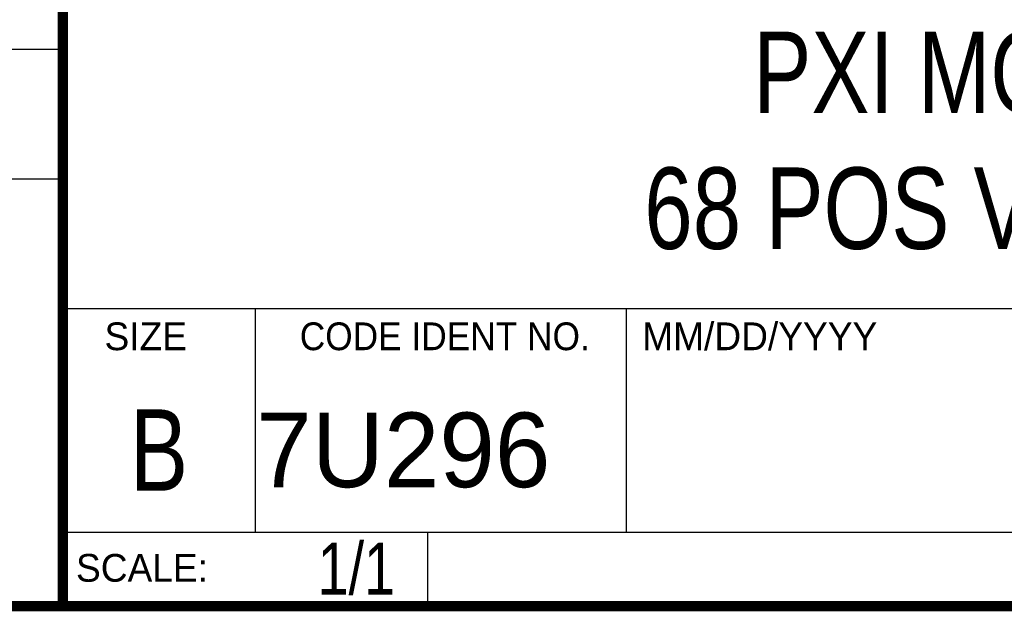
# Model space of a CAD drawing. Header units: inches. Extents: x 0.2 to 16.8, y 0.1 to 10.8.
# Tile 3 of 9: x 13 to 14.9, y 0.2 to 1.4. Entities that reach past the tile are written whole.
import ezdxf
from ezdxf.enums import TextEntityAlignment as Align

# ---------------------------------------------------------------- set-up
doc = ezdxf.new("R2010")
doc.units = ezdxf.units.IN
doc.header["$LTSCALE"] = 0.935
doc.header["$MEASUREMENT"] = 0
doc.layers.get('0').update_dxf_attribs({"linetype": 'CONTINUOUS'})
doc.styles.get("Standard").update_dxf_attribs({"font": 'txt', "width": 0.8})

msp = doc.modelspace()

# ---------------------------------------------------------------- linework, layer by layer
at = {"color": 2, "linetype": 'CONTINUOUS'}
for p, q in [((13.0652, 1.9695), (13.0652, 0.2605)), ((11.482, 1.3265), (13.0653, 1.3265)), ((13.0653, 1.0776), (11.482, 1.0776)), ((13.0652, 0.8295), (16.745, 0.8295)), ((13.434, 0.8295), (13.434, 0.4005)), ((14.146, 0.8295), (14.146, 0.4005)), ((13.0652, 0.4005), (16.745, 0.4005)), ((13.765, 0.4005), (13.765, 0.2605)), ((13.0652, 0.2605), (16.745, 0.2605))]:
    msp.add_line(p, q, dxfattribs=at)
at = {"color": 7, "linetype": 'CONTINUOUS', "const_width": 0.02}
for points in [[(13.0653, 1.9707), (13.0653, 0.2586)], [(0.25, 0.2586), (16.75, 0.2586)]]:
    msp.add_lwpolyline(points, dxfattribs=at)

# ---------------------------------------------------------------- texts
at = {"color": 2, "linetype": 'CONTINUOUS'}
for s, p in [('SIZE', (13.1451, 0.7494)), ('MM/DD/YYYY', (14.1765, 0.7494)), ('SCALE:', (13.0904, 0.3053))]:
    msp.add_text(s, height=0.05325, dxfattribs=at).set_placement(p)
at = {"color": 2, "linetype": 'CONTINUOUS', "width": 0.95}
msp.add_text('CODE IDENT NO.', height=0.053254, dxfattribs=at).set_placement((13.7978, 0.7494), align=Align.CENTER)
at = {"color": 7, "linetype": 'CONTINUOUS', "width": 0.8}
msp.add_text('B', height=0.1562, dxfattribs=at).set_placement((13.2497, 0.4798), align=Align.CENTER)
at = {"color": 7, "linetype": 'CONTINUOUS'}
msp.add_text('7U296', height=0.14316, dxfattribs=at).set_placement((13.4363, 0.4866))
at = {"color": 7, "linetype": 'CONTINUOUS', "width": 0.8}
msp.add_text('1/1', height=0.1, dxfattribs=at).set_placement((13.7025, 0.2805), align=Align.RIGHT)
at = {"color": 7, "linetype": 'CONTINUOUS', "insert": (14.9051, 1.3603), "char_height": 0.15625, "width": 2, "attachment_point": 2}
msp.add_mtext('PXI MODULE\\P68 POS VHDCI, 1X', dxfattribs=at)

doc.saveas('drawing.dxf')
